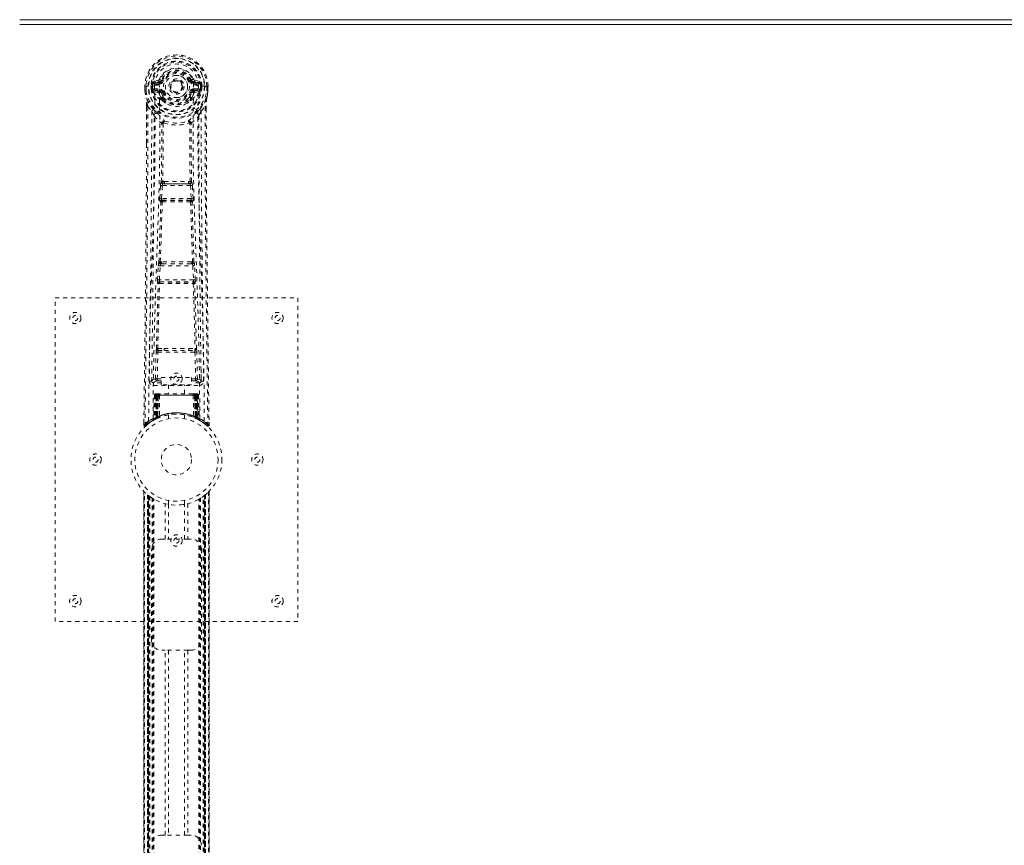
# Model space of a CAD drawing. Header units: inches. Extents: x 18.3 to 113.8, y 45.7 to 81.4.
# Tile 2 of 4: x 36.2 to 60.5, y 61 to 81.4. Entities that reach past the tile are written whole.
import ezdxf

# ---------------------------------------------------------------- set-up
doc = ezdxf.new("R2010")
doc.units = ezdxf.units.IN
doc.header["$MEASUREMENT"] = 0
doc.linetypes.add('SLD-Dashed', pattern=[0.075, 0.05, -0.025])
doc.linetypes.add('SLD-Solid', pattern=[0])

msp = doc.modelspace()

# ---------------------------------------------------------------- linework, layer by layer
at = {"color": 7, "linetype": 'SLD-Solid', "lineweight": 15}
for p, q in [((36.196, 81.42), (95.946, 81.42)), ((95.946, 81.302), (36.196, 81.302)), ((36.196, 81.302), (95.946, 81.302))]:
    msp.add_line(p, q, dxfattribs=at)
at = {"color": 7, "linetype": 'SLD-Dashed', "lineweight": 0}
for p, q in [((39.614, 79.92), (39.495, 79.896)), ((39.525, 79.86), (39.642, 79.88)), ((39.525, 79.86), (39.525, 79.83)), ((39.642, 79.86), (39.525, 79.86)), ((39.642, 79.88), (39.642, 79.86)), ((39.642, 79.83), (39.642, 79.86)), ((39.702, 79.924), (39.647, 79.947)), ((39.702, 79.924), (39.724, 79.914)), ((40.417, 79.914), (40.439, 79.924)), ((40.439, 79.924), (40.443, 79.916)), ((40.499, 79.88), (40.616, 79.86)), ((40.499, 79.88), (40.499, 79.86)), ((40.616, 79.86), (40.499, 79.86)), ((40.499, 79.83), (40.499, 79.86)), ((40.646, 79.896), (40.527, 79.92)), ((40.616, 79.83), (40.616, 79.86)), ((39.291, 79.779), (39.291, 79.662)), ((39.295, 79.779), (39.291, 79.779)), ((39.291, 79.662), (39.291, 79.658)), ((39.292, 79.779), (39.292, 79.662)), ((39.348, 79.778), (39.295, 79.779)), ((39.321, 79.776), (39.321, 79.662)), ((39.371, 79.778), (39.348, 79.778)), ((39.529, 79.778), (39.371, 79.778)), ((39.442, 79.705), (39.442, 79.776)), ((39.442, 79.705), (39.472, 79.706)), ((39.442, 79.705), (39.442, 79.705)), ((39.477, 79.776), (39.472, 79.776)), ((39.472, 79.776), (39.472, 79.706)), ((39.472, 79.706), (39.477, 79.687)), ((39.477, 79.697), (39.477, 79.776)), ((39.477, 79.687), (39.477, 79.697)), ((39.484, 79.66), (39.487, 79.656)), ((39.487, 79.656), (39.488, 79.655)), ((39.487, 79.656), (39.488, 79.656)), ((39.498, 79.645), (39.488, 79.656)), ((39.498, 79.645), (39.612, 79.624)), ((39.512, 79.708), (39.512, 79.678)), ((39.512, 79.708), (39.642, 79.708)), ((39.642, 79.653), (39.512, 79.678)), ((39.512, 79.678), (39.642, 79.678)), ((39.642, 79.83), (39.525, 79.83)), ((39.642, 79.708), (39.642, 79.678)), ((39.642, 79.653), (39.642, 79.678)), ((39.647, 79.813), (39.647, 79.816)), ((39.724, 79.623), (39.697, 79.612)), ((40.444, 79.612), (40.417, 79.623)), ((40.494, 79.816), (40.494, 79.813)), ((40.616, 79.83), (40.499, 79.83)), ((40.499, 79.708), (40.499, 79.678)), ((40.499, 79.708), (40.629, 79.708)), ((40.629, 79.678), (40.499, 79.653)), ((40.499, 79.653), (40.499, 79.678)), ((40.499, 79.678), (40.629, 79.678)), ((40.529, 79.624), (40.643, 79.645)), ((40.77, 79.778), (40.612, 79.778)), ((40.629, 79.678), (40.629, 79.708)), ((40.654, 79.656), (40.643, 79.645)), ((40.643, 79.645), (40.643, 79.645)), ((40.643, 79.645), (40.643, 79.645)), ((40.654, 79.656), (40.658, 79.66)), ((40.664, 79.776), (40.669, 79.776)), ((40.664, 79.697), (40.664, 79.776)), ((40.669, 79.706), (40.664, 79.687)), ((40.664, 79.687), (40.664, 79.697)), ((40.669, 79.706), (40.669, 79.776)), ((40.699, 79.776), (40.699, 79.705)), ((40.699, 79.776), (40.699, 79.776)), ((40.699, 79.705), (40.699, 79.705)), ((40.793, 79.778), (40.77, 79.778)), ((40.846, 79.779), (40.793, 79.778)), ((40.821, 79.662), (40.821, 79.776)), ((40.85, 79.779), (40.846, 79.779)), ((40.849, 79.662), (40.849, 79.779)), ((40.85, 79.779), (40.85, 79.662)), ((40.85, 79.658), (40.85, 79.662)), ((39.702, 79.463), (39.702, 79.481)), ((39.722, 79.417), (39.71, 79.434)), ((39.726, 79.487), (39.726, 79.468)), ((40.415, 79.468), (40.416, 79.487)), ((40.431, 79.434), (40.42, 79.417)), ((40.439, 79.463), (40.439, 79.481)), ((39.333, 79.278), (39.33, 78.353)), ((39.334, 78.353), (39.334, 79.277)), ((39.363, 79.276), (39.459, 79.161)), ((40.682, 79.161), (40.778, 79.276)), ((40.807, 79.223), (40.807, 79.277)), ((40.808, 79.278), (40.808, 79.224)), ((39.743, 78.858), (39.743, 78.858)), ((40.398, 78.858), (40.398, 78.858)), ((39.771, 77.419), (39.731, 77.418)), ((40.41, 77.418), (40.37, 77.419)), ((39.66, 77.005), (39.677, 77.322)), ((39.705, 77.003), (39.721, 77.32)), ((39.721, 77.32), (40.42, 77.32)), ((39.74, 77.365), (39.779, 77.365)), ((40.362, 77.365), (39.779, 77.365)), ((40.362, 77.365), (40.401, 77.365)), ((40.42, 77.32), (40.436, 77.003)), ((40.481, 77.005), (40.464, 77.322)), ((40.436, 77.003), (39.705, 77.003)), ((39.728, 76.953), (39.714, 76.958)), ((39.714, 76.958), (40.427, 76.958)), ((40.427, 76.958), (40.413, 76.953)), ((39.684, 76.911), (39.67, 76.915)), ((40.457, 76.911), (40.472, 76.915)), ((39.605, 74.987), (39.622, 75.34)), ((39.65, 74.985), (39.667, 75.338)), ((39.667, 75.338), (40.474, 75.338)), ((39.705, 75.434), (39.672, 75.434)), ((39.714, 75.383), (39.682, 75.382)), ((40.427, 75.383), (39.714, 75.383)), ((40.427, 75.383), (40.459, 75.382)), ((40.469, 75.433), (40.436, 75.434)), ((40.474, 75.338), (40.491, 74.985)), ((40.536, 74.987), (40.519, 75.34)), ((40.491, 74.985), (39.65, 74.985)), ((39.612, 74.897), (39.62, 74.894)), ((39.664, 74.937), (39.656, 74.94)), ((39.656, 74.94), (40.485, 74.94)), ((40.485, 74.94), (40.477, 74.937)), ((40.521, 74.894), (40.529, 74.897)), ((37.071, 66.545), (37.071, 74.545)), ((37.071, 74.545), (43.071, 74.545)), ((43.071, 74.545), (43.071, 66.545)), ((39.609, 73.288), (39.766, 73.294)), ((40.375, 73.294), (40.532, 73.288)), ((39.552, 72.542), (39.567, 73.204)), ((39.597, 72.541), (39.612, 73.202)), ((39.612, 73.202), (40.529, 73.202)), ((39.62, 73.243), (39.773, 73.245)), ((39.773, 73.245), (40.368, 73.245)), ((40.368, 73.245), (40.521, 73.243)), ((40.529, 73.202), (40.545, 72.541)), ((40.589, 72.542), (40.574, 73.204)), ((39.462, 72.775), (39.458, 72.488)), ((39.597, 72.496), (39.597, 72.541)), ((39.597, 72.541), (39.691, 72.541)), ((39.691, 72.572), (40.441, 72.572)), ((39.691, 72.392), (39.691, 72.572)), ((40.441, 72.572), (40.441, 72.392)), ((40.441, 72.541), (40.545, 72.541)), ((40.545, 72.496), (40.545, 72.541)), ((40.683, 72.488), (40.679, 72.775)), ((39.458, 72.485), (39.459, 72.477)), ((39.503, 72.439), (39.503, 72.379)), ((39.691, 72.439), (39.503, 72.439)), ((39.503, 72.379), (40.638, 72.379)), ((39.597, 72.496), (39.691, 72.496)), ((40.441, 72.392), (39.691, 72.392)), ((39.876, 72.392), (39.876, 72.17)), ((40.266, 72.17), (40.266, 72.392)), ((40.441, 72.496), (40.545, 72.496)), ((40.638, 72.439), (40.441, 72.439)), ((40.638, 72.379), (40.638, 72.439)), ((40.682, 72.477), (40.683, 72.485)), ((39.525, 72.141), (39.504, 71.536)), ((39.538, 72.141), (39.517, 71.544)), ((39.538, 72.141), (39.525, 72.141)), ((39.559, 72.145), (39.536, 71.551)), ((39.556, 72.141), (39.536, 71.554)), ((39.624, 72.141), (39.556, 72.141)), ((39.564, 72.141), (39.563, 71.584)), ((39.572, 72.17), (39.564, 72.17)), ((39.571, 72.141), (39.564, 72.141)), ((39.578, 72.17), (39.568, 72.17)), ((39.571, 72.141), (40.57, 72.141)), ((39.571, 71.588), (39.571, 72.141)), ((39.577, 71.591), (39.577, 72.141)), ((39.577, 72.141), (39.584, 72.141)), ((39.584, 72.17), (39.578, 72.17)), ((39.584, 72.141), (39.584, 71.594)), ((40.557, 72.141), (39.584, 72.141)), ((39.64, 72.17), (39.586, 72.17)), ((39.596, 72.141), (39.595, 71.599)), ((39.602, 72.17), (39.596, 72.17)), ((39.602, 72.141), (39.596, 72.141)), ((39.602, 72.17), (39.64, 72.17)), ((39.602, 72.141), (40.539, 72.141)), ((39.602, 71.602), (39.602, 72.141)), ((39.604, 71.59), (39.624, 72.141)), ((39.624, 72.141), (39.605, 71.59)), ((39.655, 72.141), (39.624, 72.141)), ((39.624, 72.141), (39.624, 72.141)), ((39.655, 72.141), (39.65, 71.619)), ((39.662, 72.17), (39.654, 72.17)), ((40.487, 72.141), (39.655, 72.141)), ((40.479, 72.17), (39.662, 72.17)), ((40.487, 72.17), (40.479, 72.17)), ((40.487, 72.141), (40.491, 71.619)), ((40.517, 72.141), (40.487, 72.141)), ((40.555, 72.17), (40.501, 72.17)), ((40.501, 72.17), (40.539, 72.17)), ((40.536, 71.59), (40.517, 72.141)), ((40.517, 72.141), (40.518, 72.141)), ((40.518, 72.141), (40.537, 71.59)), ((40.585, 72.141), (40.518, 72.141)), ((40.545, 72.17), (40.539, 72.17)), ((40.545, 72.141), (40.539, 72.141)), ((40.539, 72.141), (40.539, 71.602)), ((40.546, 71.599), (40.545, 72.141)), ((40.563, 72.17), (40.557, 72.17)), ((40.557, 71.594), (40.557, 72.141)), ((40.557, 72.141), (40.564, 72.141)), ((40.573, 72.17), (40.563, 72.17)), ((40.564, 72.141), (40.564, 71.591)), ((40.577, 72.17), (40.57, 72.17)), ((40.577, 72.141), (40.57, 72.141)), ((40.57, 72.141), (40.57, 71.588)), ((40.578, 71.584), (40.577, 72.141)), ((40.605, 71.551), (40.582, 72.145)), ((40.585, 72.141), (40.605, 71.554)), ((40.603, 72.141), (40.624, 71.544)), ((40.616, 72.141), (40.603, 72.141)), ((40.616, 72.141), (40.638, 71.536)), ((39.521, 71.529), (39.587, 71.564)), ((39.536, 71.554), (39.604, 71.59)), ((39.563, 71.584), (39.571, 71.588)), ((39.576, 71.558), (39.563, 71.584)), ((39.583, 71.562), (39.571, 71.588)), ((39.583, 71.562), (39.576, 71.558)), ((39.584, 71.594), (39.577, 71.591)), ((39.589, 71.564), (39.577, 71.591)), ((39.581, 71.56), (39.589, 71.564)), ((39.596, 71.568), (39.584, 71.594)), ((39.587, 71.564), (39.588, 71.564)), ((39.588, 71.564), (39.596, 71.567)), ((39.595, 71.599), (39.602, 71.602)), ((39.607, 71.573), (39.595, 71.599)), ((39.614, 71.576), (39.602, 71.602)), ((39.605, 71.59), (39.604, 71.59)), ((39.614, 71.576), (39.607, 71.573)), ((39.871, 71.652), (39.871, 71.556)), ((40.271, 71.556), (40.271, 71.652)), ((40.539, 71.602), (40.528, 71.576)), ((40.534, 71.573), (40.528, 71.576)), ((40.546, 71.599), (40.534, 71.573)), ((40.537, 71.59), (40.536, 71.59)), ((40.537, 71.59), (40.605, 71.554)), ((40.539, 71.602), (40.546, 71.599)), ((40.557, 71.594), (40.545, 71.568)), ((40.564, 71.591), (40.552, 71.564)), ((40.553, 71.564), (40.554, 71.564)), ((40.554, 71.564), (40.569, 71.556)), ((40.564, 71.591), (40.557, 71.594)), ((40.57, 71.588), (40.558, 71.562)), ((40.565, 71.558), (40.558, 71.562)), ((40.578, 71.584), (40.565, 71.558)), ((40.57, 71.588), (40.578, 71.584)), ((39.265, 71.471), (39.264, 71.404)), ((39.265, 71.471), (39.264, 71.404)), ((39.264, 71.404), (39.294, 71.403)), ((39.266, 71.467), (39.266, 71.404)), ((39.313, 71.382), (39.355, 71.416)), ((39.489, 71.511), (39.502, 71.519)), ((39.504, 71.536), (39.517, 71.544)), ((39.576, 71.558), (39.567, 71.554)), ((40.592, 71.545), (40.565, 71.558)), ((40.586, 71.547), (40.621, 71.529)), ((40.624, 71.544), (40.638, 71.536)), ((40.633, 71.523), (40.646, 71.515)), ((40.639, 71.519), (40.652, 71.511)), ((40.786, 71.416), (40.828, 71.382)), ((40.847, 71.403), (40.827, 71.381)), ((40.877, 71.404), (40.876, 71.471)), ((39.265, 69.758), (39.265, 57.331)), ((39.266, 69.76), (39.266, 57.33)), ((39.266, 57.331), (39.266, 69.759)), ((39.266, 69.759), (39.266, 69.758)), ((39.278, 57.343), (39.278, 69.747)), ((39.356, 57.413), (39.356, 69.676)), ((39.356, 69.676), (39.356, 57.413)), ((39.36, 69.673), (39.36, 57.417)), ((39.4, 69.641), (39.364, 69.669)), ((39.364, 57.421), (39.364, 69.669)), ((39.364, 69.669), (39.364, 57.421)), ((39.37, 69.665), (39.37, 57.425)), ((39.379, 57.432), (39.379, 69.657)), ((39.38, 57.433), (39.38, 69.657)), ((39.382, 69.655), (39.382, 57.435)), ((39.384, 69.654), (39.384, 57.436)), ((39.415, 69.631), (39.415, 57.459)), ((40.735, 57.453), (40.735, 69.637)), ((40.757, 57.436), (40.757, 69.654)), ((40.759, 57.435), (40.759, 69.655)), ((40.761, 69.657), (40.761, 57.433)), ((40.765, 69.66), (40.765, 57.43)), ((40.777, 69.669), (40.777, 57.421)), ((40.777, 57.421), (40.777, 69.669)), ((40.78, 57.418), (40.78, 69.671)), ((40.786, 69.676), (40.781, 69.673)), ((40.781, 57.417), (40.781, 69.673)), ((40.786, 69.676), (40.786, 57.413)), ((40.786, 57.413), (40.786, 69.676)), ((40.864, 69.747), (40.864, 57.343)), ((40.876, 57.329), (40.876, 69.76)), ((40.876, 69.759), (40.876, 57.331)), ((40.876, 57.331), (40.876, 69.758)), ((39.472, 69.592), (39.468, 69.595)), ((39.472, 57.498), (39.472, 69.592)), ((39.498, 57.513), (39.498, 69.577)), ((39.515, 57.523), (39.515, 69.566)), ((39.789, 68.58), (39.789, 69.456)), ((39.871, 69.534), (39.871, 69.437)), ((39.873, 69.437), (39.873, 68.58)), ((40.268, 68.58), (40.268, 69.437)), ((40.271, 69.437), (40.271, 69.534)), ((40.352, 69.456), (40.352, 68.58)), ((40.626, 57.523), (40.626, 69.566)), ((40.644, 57.513), (40.644, 69.577)), ((40.669, 57.498), (40.669, 69.592)), ((39.706, 68.58), (39.789, 68.58)), ((40.352, 68.58), (39.789, 68.58)), ((40.352, 68.58), (40.436, 68.58)), ((39.456, 66.08), (39.456, 68.33)), ((40.686, 68.33), (40.686, 66.08)), ((43.071, 66.545), (37.071, 66.545)), ((39.789, 65.83), (39.706, 65.83)), ((39.789, 61.26), (39.789, 65.83)), ((40.352, 65.83), (39.789, 65.83)), ((39.873, 65.83), (39.873, 61.26)), ((40.268, 61.26), (40.268, 65.83)), ((40.352, 65.83), (40.352, 61.26)), ((40.436, 65.83), (40.352, 65.83)), ((39.706, 61.26), (39.789, 61.26)), ((40.352, 61.26), (39.789, 61.26)), ((40.352, 61.26), (40.436, 61.26))]:
    msp.add_line(p, q, dxfattribs=at)
at = {"color": 7, "linetype": 'SLD-Dashed', "lineweight": 0, "flags": 128}
for points in [[(39.647, 79.816), (39.653, 79.892), (39.676, 79.967), (39.715, 80.035), (39.769, 80.095), (39.834, 80.144), (39.908, 80.18), (39.988, 80.202), (40.071, 80.209), (40.153, 80.202), (40.233, 80.18), (40.307, 80.144), (40.372, 80.095), (40.426, 80.035), (40.465, 79.967), (40.488, 79.892), (40.494, 79.816)], [(39.525, 79.83), (39.502, 79.834), (39.482, 79.847)], [(39.642, 79.88), (39.679, 79.895), (39.692, 79.908)], [(39.692, 79.908), (39.698, 79.916), (39.702, 79.924)], [(39.752, 79.903), (39.746, 79.905), (39.741, 79.907), (39.736, 79.909), (39.732, 79.911), (39.729, 79.912), (39.726, 79.913), (39.725, 79.914), (39.724, 79.914)], [(40.39, 79.903), (40.395, 79.905), (40.4, 79.907), (40.405, 79.909), (40.409, 79.911), (40.412, 79.912), (40.415, 79.913), (40.417, 79.914), (40.417, 79.914)], [(40.659, 79.847), (40.639, 79.834), (40.616, 79.83)], [(39.291, 79.779), (39.291, 79.778), (39.292, 79.778), (39.292, 79.778)], [(39.291, 79.662), (39.304, 79.565), (39.32, 79.489)], [(39.291, 79.658), (39.292, 79.658), (39.294, 79.658), (39.297, 79.659), (39.301, 79.659), (39.305, 79.66), (39.31, 79.661), (39.315, 79.661), (39.321, 79.662)], [(39.292, 79.662), (39.292, 79.662), (39.291, 79.662), (39.291, 79.662)], [(39.291, 79.658), (39.303, 79.568), (39.322, 79.478)], [(39.321, 79.662), (39.314, 79.662), (39.308, 79.662), (39.303, 79.662), (39.298, 79.662), (39.294, 79.662), (39.292, 79.662)], [(39.383, 71.497), (39.39, 72.544), (39.41, 73.589), (39.439, 74.631), (39.474, 75.669), (39.508, 76.703), (39.534, 77.733), (39.542, 78.758), (39.53, 79.778)], [(39.472, 79.706), (39.472, 79.706), (39.472, 79.706)], [(39.477, 79.697), (39.494, 79.705), (39.512, 79.708)], [(39.492, 71.553), (39.501, 72.598), (39.522, 73.64), (39.554, 74.68), (39.591, 75.715), (39.627, 76.747), (39.654, 77.773), (39.662, 78.795), (39.647, 79.813)], [(39.64, 79.601), (39.626, 79.618), (39.612, 79.624)], [(39.702, 79.481), (39.67, 79.534), (39.64, 79.601)], [(39.697, 79.612), (39.724, 79.549), (39.754, 79.499)], [(39.752, 79.635), (39.746, 79.633), (39.741, 79.631), (39.736, 79.629), (39.732, 79.627), (39.729, 79.625), (39.726, 79.624), (39.725, 79.624), (39.724, 79.623)], [(40.387, 79.499), (40.417, 79.549), (40.444, 79.612)], [(40.39, 79.635), (40.395, 79.633), (40.4, 79.631), (40.405, 79.629), (40.409, 79.627), (40.412, 79.625), (40.415, 79.624), (40.417, 79.624), (40.417, 79.623)], [(40.439, 79.481), (40.472, 79.534), (40.501, 79.601)], [(40.649, 71.553), (40.641, 72.598), (40.619, 73.641), (40.588, 74.68), (40.55, 75.716), (40.514, 76.747), (40.488, 77.774), (40.48, 78.796), (40.494, 79.813)], [(40.501, 79.601), (40.515, 79.618), (40.529, 79.624)], [(40.758, 71.497), (40.751, 72.544), (40.732, 73.589), (40.702, 74.631), (40.667, 75.669), (40.633, 76.703), (40.608, 77.733), (40.599, 78.758), (40.612, 79.778)], [(40.629, 79.708), (40.648, 79.705), (40.664, 79.697)], [(40.669, 79.776), (40.673, 79.776), (40.68, 79.776), (40.689, 79.776), (40.699, 79.776)], [(40.699, 79.705), (40.689, 79.705), (40.68, 79.706), (40.673, 79.706), (40.669, 79.706)], [(40.669, 79.706), (40.669, 79.706), (40.669, 79.706)], [(40.82, 79.478), (40.837, 79.558), (40.85, 79.658)], [(40.85, 79.662), (40.837, 79.565), (40.821, 79.489)], [(40.85, 79.658), (40.849, 79.658), (40.847, 79.658), (40.844, 79.659), (40.841, 79.659), (40.836, 79.66), (40.831, 79.661), (40.826, 79.661), (40.821, 79.662)], [(40.849, 79.662), (40.847, 79.662), (40.843, 79.662), (40.839, 79.662), (40.833, 79.662), (40.827, 79.662), (40.821, 79.662)], [(40.849, 79.778), (40.849, 79.778), (40.85, 79.778), (40.85, 79.779)], [(40.85, 79.662), (40.851, 79.662), (40.849, 79.662), (40.849, 79.662)], [(39.32, 79.489), (39.32, 79.483), (39.322, 79.478)], [(39.501, 79.2), (39.401, 79.324), (39.322, 79.478)], [(39.722, 79.417), (39.796, 79.359), (39.853, 79.329)], [(40.288, 79.329), (40.345, 79.359), (40.42, 79.417)], [(40.64, 79.2), (40.741, 79.324), (40.82, 79.478)], [(40.82, 79.478), (40.821, 79.483), (40.821, 79.489)], [(39.363, 79.276), (39.361, 77.81), (39.352, 76.338), (39.338, 74.891), (39.335, 74.67), (39.333, 74.44), (39.33, 74.237), (39.328, 74.038), (39.325, 73.823), (39.323, 73.673), (39.321, 73.516), (39.319, 73.359), (39.318, 73.242), (39.316, 73.102), (39.314, 72.94), (39.309, 72.608), (39.307, 72.403), (39.304, 72.149), (39.3, 71.887), (39.297, 71.639), (39.294, 71.403)], [(39.333, 79.278), (39.333, 79.277), (39.334, 79.277), (39.336, 79.277), (39.34, 79.276), (39.345, 79.276), (39.351, 79.276), (39.357, 79.276), (39.363, 79.276)], [(39.459, 79.161), (39.459, 78.64), (39.457, 78.107), (39.454, 77.562), (39.451, 77.047), (39.447, 76.517), (39.441, 75.965), (39.436, 75.476), (39.433, 75.219), (39.43, 74.946), (39.426, 74.657), (39.422, 74.353), (39.419, 74.078), (39.416, 73.837), (39.413, 73.646), (39.41, 73.431), (39.407, 73.19), (39.404, 72.965), (39.402, 72.772), (39.4, 72.612), (39.398, 72.485)], [(39.596, 79.111), (39.606, 79.103), (39.611, 79.096)], [(40.53, 79.096), (40.535, 79.102), (40.545, 79.111)], [(40.743, 72.485), (40.742, 72.621), (40.739, 72.793), (40.737, 73.002), (40.733, 73.247), (40.73, 73.496), (40.727, 73.716), (40.725, 73.869), (40.723, 74.007), (40.722, 74.129), (40.72, 74.284), (40.718, 74.447), (40.716, 74.603), (40.706, 75.417), (40.697, 76.235), (40.689, 77.208), (40.684, 78.197), (40.682, 79.161)], [(40.778, 79.276), (40.784, 79.276), (40.79, 79.276), (40.796, 79.276), (40.801, 79.276), (40.805, 79.277), (40.807, 79.277), (40.808, 79.277), (40.808, 79.278)], [(40.778, 79.276), (40.78, 77.812), (40.789, 76.338), (40.803, 74.891), (40.806, 74.644), (40.809, 74.386), (40.812, 74.17), (40.815, 73.941), (40.818, 73.691), (40.821, 73.42), (40.824, 73.202), (40.827, 72.939), (40.832, 72.616), (40.834, 72.405), (40.838, 72.147), (40.841, 71.885), (40.844, 71.637), (40.847, 71.403)], [(40.808, 79.224), (40.816, 76.654), (40.844, 74.029), (40.877, 71.404)], [(39.518, 79.047), (39.605, 78.947), (39.705, 78.859)], [(39.753, 78.869), (39.748, 78.878), (39.741, 78.884), (39.733, 78.888), (39.725, 78.888), (39.718, 78.884), (39.711, 78.878), (39.707, 78.869), (39.705, 78.859)], [(40.436, 78.859), (40.434, 78.869), (40.43, 78.878), (40.423, 78.884), (40.416, 78.888), (40.408, 78.888), (40.4, 78.884), (40.393, 78.878), (40.388, 78.869)], [(40.436, 78.859), (40.537, 78.947), (40.623, 79.047)], [(39.696, 77.412), (39.706, 78.132), (39.707, 78.851)], [(39.743, 78.858), (39.742, 78.139), (39.731, 77.418)], [(40.41, 77.418), (40.399, 78.139), (40.398, 78.858)], [(40.446, 77.412), (40.435, 78.132), (40.434, 78.851)], [(39.33, 78.353), (39.325, 76.654), (39.298, 74.029), (39.265, 71.471)], [(39.771, 77.419), (40.071, 77.42), (40.37, 77.419)], [(39.677, 77.322), (39.682, 77.322), (39.692, 77.322), (39.706, 77.321), (39.721, 77.32)], [(39.74, 77.365), (39.739, 77.364), (39.737, 77.363), (39.734, 77.36), (39.728, 77.35), (39.724, 77.336), (39.721, 77.32)], [(39.779, 77.365), (40.071, 77.366), (40.362, 77.365)], [(40.42, 77.32), (40.435, 77.321), (40.449, 77.322), (40.459, 77.322), (40.464, 77.322)], [(39.66, 77.005), (39.665, 77.005), (39.676, 77.004), (39.69, 77.003), (39.705, 77.003)], [(39.672, 75.434), (39.697, 76.176), (39.719, 76.916)], [(39.714, 76.958), (39.709, 76.962), (39.706, 76.971), (39.705, 76.978), (39.704, 76.986), (39.704, 76.994), (39.705, 77.003)], [(40.422, 76.916), (40.444, 76.176), (40.469, 75.433)], [(40.436, 77.003), (40.437, 76.994), (40.437, 76.986), (40.437, 76.978), (40.436, 76.971), (40.432, 76.962), (40.427, 76.958)], [(40.436, 77.003), (40.451, 77.003), (40.465, 77.004), (40.476, 77.005), (40.481, 77.005)], [(39.638, 75.429), (39.662, 76.171), (39.684, 76.911)], [(40.504, 75.429), (40.479, 76.171), (40.457, 76.911)], [(39.622, 75.34), (39.625, 75.372), (39.625, 75.374)], [(39.622, 75.34), (39.627, 75.34), (39.637, 75.339), (39.652, 75.338), (39.667, 75.338)], [(40.474, 75.338), (40.489, 75.338), (40.504, 75.339), (40.514, 75.34), (40.519, 75.34)], [(40.519, 75.34), (40.516, 75.372), (40.516, 75.374)], [(39.605, 74.987), (39.61, 74.987), (39.62, 74.986), (39.635, 74.986), (39.65, 74.985)], [(40.491, 74.985), (40.506, 74.986), (40.521, 74.986), (40.531, 74.987), (40.536, 74.987)], [(39.576, 73.285), (39.596, 74.091), (39.62, 74.894)], [(39.609, 73.288), (39.629, 74.094), (39.654, 74.898)], [(40.487, 74.898), (40.512, 74.094), (40.532, 73.288)], [(40.565, 73.285), (40.546, 74.091), (40.521, 74.894)], [(39.766, 73.294), (40.071, 73.294), (40.375, 73.294)], [(39.567, 73.204), (39.572, 73.203), (39.582, 73.203), (39.597, 73.203), (39.612, 73.202)], [(39.773, 73.245), (40.071, 73.245), (40.368, 73.245)], [(40.529, 73.202), (40.544, 73.203), (40.559, 73.203), (40.569, 73.203), (40.574, 73.204)], [(39.552, 72.542), (39.482, 72.514), (39.458, 72.485)], [(39.552, 72.542), (39.557, 72.542), (39.567, 72.542), (39.581, 72.542), (39.597, 72.541)], [(40.545, 72.541), (40.561, 72.542), (40.575, 72.542), (40.585, 72.542), (40.589, 72.542)], [(40.683, 72.485), (40.659, 72.514), (40.589, 72.542)], [(39.503, 72.439), (39.527, 72.468), (39.597, 72.496)], [(40.545, 72.496), (40.614, 72.468), (40.638, 72.439)], [(39.525, 72.141), (39.528, 72.141), (39.536, 72.141), (39.549, 72.141), (39.564, 72.141)], [(39.577, 72.141), (39.563, 72.141), (39.55, 72.141), (39.542, 72.141), (39.538, 72.141)], [(39.556, 72.141), (39.557, 72.141), (39.559, 72.141), (39.562, 72.141), (39.567, 72.141), (39.573, 72.141), (39.58, 72.141), (39.588, 72.141), (39.596, 72.141)], [(40.545, 72.141), (40.553, 72.141), (40.561, 72.141), (40.568, 72.141), (40.574, 72.141), (40.579, 72.141), (40.583, 72.141), (40.585, 72.141), (40.585, 72.141)], [(40.555, 72.17), (40.555, 72.17), (40.553, 72.17)], [(40.603, 72.141), (40.6, 72.141), (40.591, 72.141), (40.579, 72.141), (40.564, 72.141)], [(40.577, 72.141), (40.592, 72.141), (40.605, 72.141), (40.614, 72.141), (40.616, 72.141)], [(40.585, 72.141), (40.584, 72.148), (40.583, 72.15)], [(39.267, 71.404), (39.269, 71.396), (39.272, 71.388), (39.277, 71.382), (39.284, 71.377), (39.291, 71.374), (39.298, 71.374), (39.306, 71.376), (39.312, 71.38)], [(39.314, 71.381), (39.347, 71.409), (39.355, 71.416)], [(39.431, 71.473), (39.48, 71.505), (39.525, 71.531)], [(40.607, 71.547), (40.606, 71.552), (40.606, 71.554)], [(40.622, 71.528), (40.661, 71.505), (40.71, 71.473)], [(40.644, 71.518), (40.637, 71.529), (40.633, 71.543)], [(40.829, 71.384), (40.836, 71.38), (40.844, 71.377), (40.852, 71.377), (40.86, 71.378), (40.867, 71.382), (40.872, 71.387), (40.876, 71.394), (40.877, 71.401)], [(40.877, 71.404), (40.877, 71.404), (40.875, 71.404), (40.868, 71.403), (40.859, 71.403), (40.853, 71.404), (40.847, 71.403)], [(40.781, 69.673), (40.775, 69.668), (40.765, 69.66)], [(39.877, 69.437), (39.875, 69.437), (39.873, 69.437)], [(40.268, 69.437), (40.257, 69.435), (40.232, 69.432)]]:
    msp.add_lwpolyline(points, dxfattribs=at)
at = {"color": 7, "linetype": 'SLD-Dashed', "lineweight": 0}
for centre, radius in [((40.071, 79.769), 0.7), ((40.071, 79.769), 0.69), ((40.071, 79.769), 0.623), ((40.071, 79.769), 0.32), ((40.071, 79.769), 0.275), ((40.071, 79.769), 0.188), ((40.071, 79.769), 0.157), ((40.071, 79.769), 0.142), ((40.071, 79.769), 0.139), ((40.071, 79.769), 0.138), ((37.571, 74.045), 0.14), ((37.571, 74.045), 0.0625), ((42.571, 74.045), 0.14), ((42.571, 74.045), 0.0625), ((40.071, 72.545), 0.14), ((40.071, 72.545), 0.0625), ((40.071, 70.545), 1.125), ((40.071, 70.545), 1.03), ((40.071, 70.545), 0.375), ((38.071, 70.545), 0.141), ((38.071, 70.545), 0.0625), ((42.071, 70.545), 0.141), ((42.071, 70.545), 0.0625), ((40.071, 68.545), 0.141), ((40.071, 68.545), 0.0625), ((37.571, 67.045), 0.141), ((42.571, 67.045), 0.141), ((37.571, 67.045), 0.0625), ((42.571, 67.045), 0.0625)]:
    msp.add_circle(centre, radius, dxfattribs=at)
for centre, radius, start, end in [((40.071, 79.769), 0.78, 0.7166, 179.2834), ((40.071, 79.769), 0.78, 0, 179.3038), ((40.071, 79.769), 0.75, 0.5685, 179.4315), ((40.071, 79.769), 0.629, 0.6528, 179.3472), ((40.071, 79.769), 0.599, 0.6527, 179.3473), ((40.071, 79.784), 0.541, 359.3503, 180.6497), ((40.071, 79.769), 0.459, 22.774, 157.226), ((40.071, 79.769), 0.4, 22.774, 157.226), ((40.071, 79.769), 0.376, 22.774, 157.226), ((40.071, 79.769), 0.346, 22.7738, 157.2262), ((40.071, 79.769), 0.593, 172.3909, 179.3289), ((39.687, 79.82), 0.206, 158.3448, 172.3389), ((39.524, 79.89), 0.0299, 167.894, 271.9501), ((39.643, 79.91), 0.0301, 162.3475, 268.5749), ((39.605, 79.964), 0.0453, 281.2485, 337.576), ((39.642, 79.949), 0.089, 270, 337.226), ((39.642, 79.949), 0.119, 269.9999, 337.2257), ((40.071, 79.769), 0.275, 90.0001, 269.9999), ((40.071, 79.769), 0.275, 270.0001, 89.9999), ((40.499, 79.949), 0.119, 202.7743, 270.0001), ((40.499, 79.949), 0.089, 202.774, 270), ((41.036, 78.579), 1.471, 111.6185, 113.9297), ((40.505, 79.952), 0.0715, 209.6357, 265.2038), ((40.536, 79.964), 0.0454, 202.4899, 258.6895), ((40.499, 79.91), 0.0301, 271.429, 17.6487), ((40.617, 79.89), 0.0299, 268.0458, 12.1101), ((40.455, 79.82), 0.206, 7.6634, 21.6575), ((40.071, 79.769), 0.593, 0.6711, 7.6091), ((39.321, 79.662), 0.03, 180.0028, 185.051), ((40.071, 79.769), 0.787, 188.0937, 351.9063), ((39.339, 80.3), 0.524, 264.9415, 268.0435), ((40.071, 79.769), 0.758, 188.0937, 351.9063), ((39.469, 80.824), 1.048, 268.5368, 270.1565), ((40.071, 79.769), 0.632, 185.8273, 354.1727), ((40.071, 79.769), 0.602, 186.0327, 353.9673), ((39.564, 79.694), 0.0866, 184.5883, 202.6665), ((39.511, 79.647), 0.0306, 89.0799, 154.5657), ((39.94, 79.865), 0.499, 204.89, 243.9922), ((39.879, 79.866), 0.441, 210.2265, 246.4275), ((39.649, 79.591), 0.221, 90.3088, 122.519), ((39.642, 79.623), 0.0299, 91.0998, 178.7788), ((39.67, 79.596), 0.031, 31.5723, 169.9013), ((39.642, 79.589), 0.119, 22.7738, 90.0006), ((39.642, 79.589), 0.089, 22.774, 90), ((39.636, 79.588), 0.0649, 21.3176, 85.0783), ((40.071, 79.769), 0.376, 202.774, 337.226), ((40.071, 79.769), 0.346, 202.7741, 337.2259), ((40.499, 79.589), 0.119, 89.9994, 157.2262), ((40.499, 79.589), 0.089, 90, 157.226), ((40.206, 79.86), 0.492, 295.7076, 335.4804), ((40.262, 79.867), 0.441, 293.5938, 329.7434), ((40.505, 79.588), 0.0649, 94.9196, 158.6822), ((40.471, 79.596), 0.031, 10.18, 148.3487), ((40.488, 79.581), 0.233, 58.0405, 88.5916), ((40.499, 79.623), 0.0299, 1.1749, 88.9466), ((40.63, 79.647), 0.0306, 25.4249, 90.9252), ((40.549, 79.701), 0.116, 339.6321, 353.1034), ((40.806, 80.267), 0.491, 271.7192, 275.031), ((38.147, 79.307), 1.187, 358.5706, 8.7912), ((35.846, 78.659), 3.57, 9.9446, 13.2517), ((39.732, 79.478), 0.0305, 44.5519, 174.2792), ((39.724, 79.441), 0.0459, 88.3014, 118.8624), ((39.725, 79.422), 0.046, 88.294, 118.8106), ((39.747, 79.459), 0.0449, 175.0886, 213.9348), ((39.761, 79.413), 0.0396, 127.1105, 174.8337), ((39.752, 79.465), 0.0347, 87.2639, 140.609), ((40.071, 79.781), 0.453, 220.4513, 319.5487), ((39.759, 79.469), 0.033, 181.8835, 228.3738), ((40.071, 79.809), 0.494, 227.4885, 312.5115), ((40.071, 79.762), 0.411, 219.7065, 320.2935), ((40.409, 79.478), 0.0305, 5.7185, 135.4488), ((40.389, 79.465), 0.0347, 39.3919, 92.7352), ((40.382, 79.469), 0.033, 311.6242, 358.1163), ((40.38, 79.413), 0.0396, 5.1855, 52.8683), ((40.417, 79.422), 0.046, 61.1938, 91.7043), ((40.417, 79.441), 0.0459, 61.1354, 91.6982), ((40.394, 79.459), 0.0448, 326.2183, 4.933), ((44.292, 78.66), 3.567, 166.7469, 170.0567), ((41.995, 79.307), 1.187, 171.2126, 181.4269), ((39.792, 78.842), 0.461, 129.175, 136.3378), ((34.724, 76.608), 5.379, 26.9704, 28.3299), ((41.053, 80.779), 2.215, 225.5095, 228.8658), ((40.071, 79.749), 0.473, 242.6136, 297.3867), ((39.088, 80.78), 2.215, 311.1338, 314.4894), ((45.408, 76.612), 5.369, 151.6687, 153.0306), ((40.349, 78.842), 0.461, 43.6621, 50.8248), ((-460.05, 80.366), 499.57, 359.09608, 359.84877), ((39.579, 79.045), 0.0608, 58.003, 177.4267), ((40.343, 79.608), 0.893, 214.988, 231.1487), ((39.766, 78.855), 0.0608, 73.7747, 175.9562), ((39.756, 78.857), 0.0128, 102.3396, 173.3592), ((39.825, 78.853), 0.0738, 124.9823, 166.7545), ((40.071, 79.782), 0.966, 250.8184, 289.1823), ((40.071, 79.707), 0.844, 250.06, 289.9397), ((39.798, 79.608), 0.893, 308.8525, 325.0104), ((40.376, 78.855), 0.0608, 4.0452, 106.2255), ((40.316, 78.853), 0.0738, 13.2397, 55.0235), ((40.385, 78.857), 0.0128, 6.6348, 77.6798), ((40.562, 79.045), 0.0608, 2.5713, 122.0025), ((540.135, 80.365), 499.514, 180.15116, 180.90394), ((39.694, 78.851), 0.0133, 356.7941, 33.9385), ((39.74, 78.788), 0.0709, 87.2864, 117.2764), ((40.401, 78.788), 0.0708, 62.7098, 92.7202), ((40.447, 78.851), 0.0133, 146.0781, 183.3023), ((39.858, 77.331), 0.181, 153.5335, 182.7762), ((39.726, 77.345), 0.0735, 85.5069, 114.1547), ((39.741, 77.41), 0.0457, 178.2717, 268.1443), ((39.834, 77.407), 0.104, 173.8671, 204.0255), ((39.871, 77.405), 0.101, 172.235, 203.4759), ((40.27, 77.405), 0.101, 336.5312, 7.7629), ((40.307, 77.407), 0.104, 335.9644, 6.143), ((40.4, 77.41), 0.0457, 271.8561, 1.7249), ((40.416, 77.345), 0.073, 65.7421, 94.6014), ((40.284, 77.331), 0.181, 357.2159, 26.4684), ((40.363, 77.322), 0.0575, 357.8245, 47.5871), ((39.821, 76.976), 0.163, 169.7747, 201.8779), ((39.715, 76.913), 0.0451, 90.8601, 176.7747), ((39.729, 76.908), 0.0451, 90.9009, 176.6036), ((39.713, 76.842), 0.0749, 85.0913, 112.9507), ((39.777, 76.922), 0.0574, 147.5087, 185.9234), ((40.071, 114.289), 37.374, 269.4617, 270.5382), ((40.071, 109.548), 32.597, 269.3981, 270.6019), ((40.412, 76.908), 0.0451, 3.3926, 89.1029), ((40.364, 76.922), 0.0578, 354.2224, 32.3454), ((40.428, 76.842), 0.075, 67.0708, 94.8942), ((40.427, 76.913), 0.0451, 3.2315, 89.1367), ((40.32, 76.976), 0.163, 338.1324, 10.2152), ((39.761, 75.373), 0.136, 155.3332, 179.247), ((39.665, 75.35), 0.0843, 84.8735, 108.7943), ((39.682, 75.428), 0.0448, 177.9401, 222.8991), ((39.682, 75.425), 0.0425, 220.4667, 270.3998), ((39.735, 75.34), 0.068, 141.1053, 181.633), ((39.759, 75.424), 0.0869, 173.4626, 208.342), ((39.785, 75.422), 0.0814, 171.2533, 208.6831), ((40.071, 42.643), 32.794, 89.3606, 90.6392), ((40.071, 42.01), 33.374, 89.3874, 90.6126), ((40.356, 75.422), 0.0814, 331.3102, 8.7539), ((40.383, 75.424), 0.0868, 331.6292, 6.567), ((40.458, 75.428), 0.0456, 271.2565, 1.8205), ((40.406, 75.34), 0.068, 358.3634, 38.9028), ((40.477, 75.35), 0.0837, 71.1192, 95.2104), ((40.38, 75.373), 0.136, 0.7183, 24.7115), ((39.812, 74.957), 0.209, 171.5864, 196.4906), ((39.704, 74.97), 0.0564, 164.2682, 211.7532), ((40.437, 74.97), 0.0563, 328.2387, 15.7341), ((40.329, 74.957), 0.209, 343.5102, 8.4099), ((39.657, 74.895), 0.0451, 90.5946, 177.0804), ((39.665, 74.892), 0.0451, 90.6188, 177.0141), ((39.646, 74.807), 0.0908, 85.1451, 107.0266), ((39.708, 74.904), 0.0546, 143.5183, 186.9863), ((40.071, 111.532), 36.637, 269.3487, 270.6512), ((40.071, 107.749), 32.815, 269.2909, 270.7091), ((40.476, 74.892), 0.0451, 2.9875, 89.3796), ((40.432, 74.904), 0.055, 353.156, 36.333), ((40.484, 74.895), 0.0451, 2.9213, 89.4067), ((40.495, 74.807), 0.091, 73.0057, 94.8373), ((39.969, 73.203), 0.401, 168.1458, 179.9232), ((39.602, 73.149), 0.139, 86.8596, 100.6167), ((39.621, 73.289), 0.0456, 184.1735, 268.2442), ((39.72, 73.291), 0.111, 181.7831, 205.6567), ((39.854, 73.282), 0.0889, 172.3724, 204.3881), ((40.287, 73.282), 0.0888, 335.6059, 7.639), ((40.423, 73.291), 0.109, 334.2097, 358.3447), ((40.52, 73.289), 0.0456, 271.7549, 355.8274), ((40.539, 73.147), 0.141, 79.4696, 93.0536), ((40.173, 73.203), 0.401, 0.0761, 11.8385), ((39.717, 73.203), 0.105, 157.5233, 180.3698), ((40.424, 73.203), 0.105, 359.6346, 22.4724), ((39.597, 72.541), 0.0451, 179.0372, 269.5697), ((40.544, 72.541), 0.0451, 270.4291, 0.9024), ((39.434, 74.082), 1.597, 268.7165, 270.8689), ((39.503, 72.484), 0.105, 179.2618, 269.9965), ((39.501, 72.482), 0.0423, 186.5704, 271.9633), ((40.638, 72.484), 0.105, 270.0048, 0.7382), ((40.64, 72.482), 0.0423, 268.0329, 353.4365), ((40.708, 74.077), 1.592, 269.1291, 271.2878), ((39.555, 72.14), 0.03, 90.0015, 178.0091), ((39.586, 72.097), 0.0742, 106.7373, 144.0535), ((39.568, 72.14), 0.03, 90.0229, 178.0371), ((39.582, 72.005), 0.164, 91.7101, 100.6223), ((39.586, 72.14), 0.03, 90.0612, 178.0706), ((39.591, 72.135), 0.0356, 82.0688, 170.2915), ((39.984, 72.148), 0.413, 176.965, 180.9826), ((40.157, 72.147), 0.58, 177.9535, 180.6226), ((40.009, 72.148), 0.425, 177.0529, 180.9598), ((40.041, 72.148), 0.446, 177.1811, 180.9058), ((40.044, 72.148), 0.443, 177.1736, 180.9226), ((39.654, 72.14), 0.0299, 90.1814, 178.207), ((39.653, 72.14), 0.0299, 90.184, 178.2045), ((39.691, 72.147), 0.0369, 141.8534, 189.668), ((40.452, 72.148), 0.0354, 349.2882, 39.1904), ((40.487, 72.14), 0.0299, 1.7974, 89.8141), ((40.488, 72.14), 0.0299, 1.793, 89.8186), ((40.094, 72.148), 0.445, 359.0838, 2.8108), ((40.101, 72.148), 0.444, 359.0897, 2.8234), ((40.555, 72.14), 0.03, 1.9268, 89.9414), ((40.132, 72.148), 0.426, 359.0448, 2.9425), ((39.971, 72.147), 0.593, 359.408, 2.0159), ((40.559, 72.002), 0.166, 79.5953, 88.3416), ((40.158, 72.148), 0.412, 359.0081, 3.0349), ((40.573, 72.14), 0.03, 1.9655, 89.9745), ((40.556, 72.097), 0.0742, 35.9464, 73.2661), ((40.586, 72.14), 0.03, 1.9909, 89.9985), ((40.071, 70.545), 1.158, 47.8706, 132.1289), ((40.071, 70.513), 1.19, 60.8883, 119.1117), ((40.052, 70.921), 0.824, 126.3717, 131.7289), ((40.071, 70.545), 1.127, 60.4889, 119.5111), ((40.048, 70.931), 0.811, 125.4953, 130.8627), ((40.069, 70.547), 1.125, 114.2588, 119.201), ((40.05, 70.933), 0.806, 124.3182, 129.613), ((40.071, 70.546), 1.155, 64.3784, 115.6216), ((40.071, 70.546), 1.155, 65.0797, 114.9203), ((39.575, 71.59), 0.0297, 295.4706, 358.527), ((39.576, 71.591), 0.0297, 295.4318, 358.5144), ((40.071, 70.546), 1.155, 66.0603, 113.9397), ((40.026, 70.995), 0.729, 121.0003, 125.218), ((40.071, 70.582), 1.12, 67.9468, 112.0532), ((39.621, 71.602), 0.0346, 344.8665, 31.0076), ((40.521, 71.602), 0.0346, 148.9893, 195.1464), ((40.115, 70.994), 0.729, 54.7848, 58.9995), ((40.065, 70.534), 1.14, 60.832, 65.7082), ((40.566, 71.591), 0.0297, 181.479, 244.5674), ((40.567, 71.59), 0.0297, 181.4797, 244.5227), ((40.091, 70.933), 0.806, 50.3856, 55.6811), ((40.069, 70.542), 1.131, 59.7466, 64.7191), ((40.091, 70.928), 0.814, 49.1489, 54.4908), ((40.089, 70.921), 0.824, 48.2694, 53.6277), ((40.07, 70.504), 1.208, 124.6669, 131.8422), ((39.294, 71.403), 0.03, 179.2805, 312.1347), ((39.365, 71.447), 0.0834, 211.8906, 232.5644), ((40.066, 70.551), 1.12, 124.6282, 132.0885), ((40.058, 70.307), 1.369, 114.4289, 119.5507), ((39.413, 71.497), 0.03, 180.1681, 304.0702), ((40.071, 70.545), 1.128, 119.5111, 124.6477), ((39.474, 71.537), 0.03, 301.0443, 358.0237), ((39.533, 71.565), 0.0429, 196.9725, 245.8319), ((39.487, 71.545), 0.0299, 300.2735, 358.0985), ((40.059, 70.564), 1.106, 118.6379, 120.2597), ((39.52, 71.687), 0.138, 269.4177, 293.4587), ((39.506, 71.555), 0.0299, 299.2294, 358.1957), ((39.508, 71.553), 0.0273, 297.6591, 2.2909), ((40.06, 70.523), 1.153, 59.9608, 64.0331), ((40.635, 71.555), 0.0299, 181.806, 240.7767), ((40.635, 71.555), 0.03, 196.9083, 241.2547), ((40.654, 71.545), 0.0299, 181.9106, 239.7254), ((40.608, 71.565), 0.0429, 294.1672, 343.0203), ((40.071, 70.546), 1.126, 55.3493, 60.4919), ((40.687, 71.573), 0.0714, 211.6381, 238.9262), ((40.071, 70.545), 1.127, 58.9599, 59.8429), ((40.668, 71.537), 0.03, 181.9911, 238.949), ((40.083, 70.307), 1.369, 60.4489, 65.5705), ((40.728, 71.497), 0.03, 235.9354, 359.8263), ((40.073, 70.548), 1.123, 47.9072, 55.3635), ((40.068, 70.5), 1.213, 48.1747, 55.3223), ((40.847, 71.403), 0.03, 227.863, 0.7198), ((40.171, 70.644), 1.266, 224.3572, 225.132), ((40.091, 70.571), 1.158, 231.1289, 232.3881), ((40.071, 70.545), 1.125, 232.2654, 239.3826), ((40.088, 70.523), 1.097, 307.5801, 308.9094), ((40.093, 70.52), 1.091, 307.6132, 315.764), ((40.07, 70.545), 1.125, 237.8639, 240.4243), ((40.069, 70.548), 1.129, 299.5802, 302.1317), ((39.706, 68.33), 0.25, 90, 180), ((40.436, 68.33), 0.25, 0, 90), ((39.706, 66.08), 0.25, 180, 270), ((40.436, 66.08), 0.25, 270, 0), ((39.706, 61.01), 0.25, 90, 180), ((40.436, 61.01), 0.25, 0, 90)]:
    msp.add_arc(centre, radius, start, end, dxfattribs=at)

doc.saveas('drawing.dxf')
